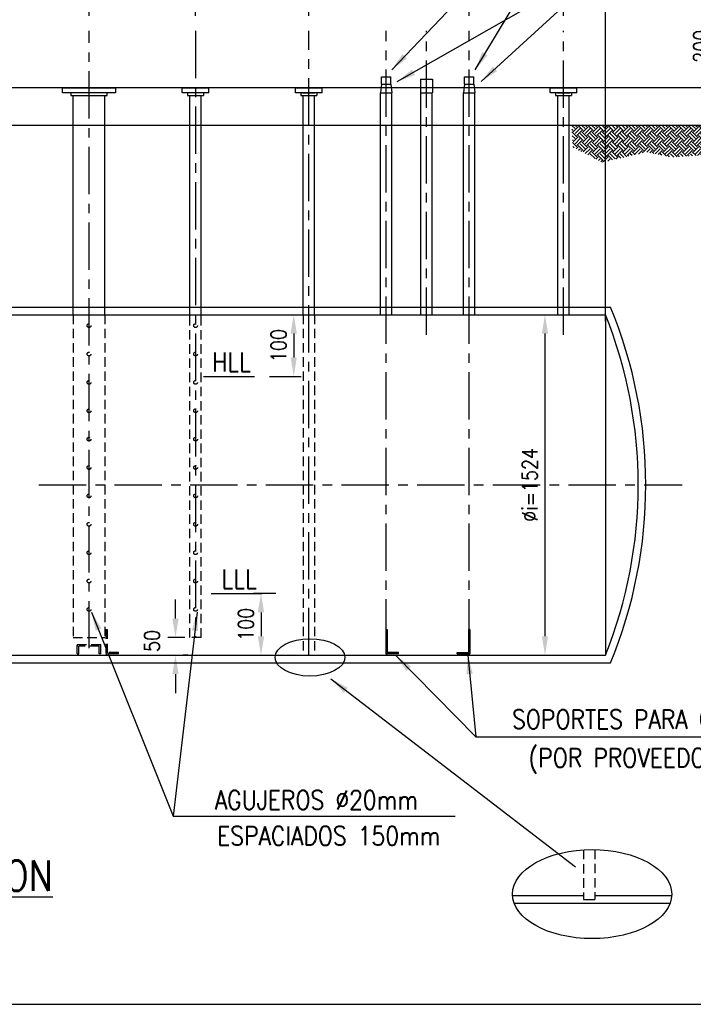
# Model space of a CAD drawing. Extents: x 0 to 379, y -13 to 254.
# Tile 2 of 6: x 131 to 220, y 5 to 135. Entities that reach past the tile are written whole.
import ezdxf
from ezdxf.enums import TextEntityAlignment as Align

# ---------------------------------------------------------------- set-up
doc = ezdxf.new("R2010")
doc.units = 0
doc.header["$LTSCALE"] = 5
doc.header["$MEASUREMENT"] = 0
doc.linetypes.add('CENTER', pattern=[2, 1.25, -0.25, 0.25, -0.25])
doc.linetypes.add('HIDDEN', pattern=[0.375, 0.25, -0.125])
doc.layers.get('0').update_dxf_attribs({"linetype": 'CONTINUOUS'})
doc.layers.get('DEFPOINTS').update_dxf_attribs({"linetype": 'CONTINUOUS'})
for name, color, linetype in [('1', 1, 'CONTINUOUS'), ('2', 2, 'CONTINUOUS'), ('3', 3, 'CONTINUOUS'), ('9', 9, 'CONTINUOUS'), ('TEXTO', 3, 'CONTINUOUS')]:
    doc.layers.add(name, color=color, linetype=linetype)
doc.styles.get("Standard").update_dxf_attribs({"font": 'romans.shx', "width": 0.85})
doc.dimstyles.get("Standard").update_dxf_attribs({"dimtxt": 2, "dimasz": 2.5, "dimexe": 1, "dimexo": 2, "dimgap": 1, "dimtad": 1, "dimdec": 0, "dimzin": 0, "dimdsep": 46, "dimtxsty": 'Standard', "dimcen": 0, "dimclrd": 1, "dimclre": 1, "dimclrt": 3, "dimadec": 0, "dimazin": 0, "dimtfac": 0.05, "dimtdec": 0, "dimtofl": 0, "dimtmove": 2, "dimatfit": 3, "dimfxl": 0, "dimtolj": 1, "dimtzin": 0, "dimarcsym": 0})

# ---------------------------------------------------------------- blocks, each defined once
blk = doc.blocks.new('*D8')
at = {"layer": '2', "color": 1, "lineweight": -2}
for p, q in [((114.63, 146.14), (114.63, 164.45)), ((140.05, 135.43), (140.05, 164.45)), ((117.13, 163.45), (137.55, 163.45))]:
    blk.add_line(p, q, dxfattribs=at)
at = {"layer": '2', "color": 1}
for points in [[(117.13, 163.86), (117.13, 163.03), (114.63, 163.45)], [(137.55, 163.86), (137.55, 163.03), (140.05, 163.45)]]:
    blk.add_solid(points, dxfattribs=at)
at = {"layer": 'DEFPOINTS', "color": 0}
for p in [(140.05, 163.45), (114.63, 144.14), (140.05, 133.43)]:
    blk.add_point(p, dxfattribs=at)
at = {"layer": '2', "color": 3, "insert": (127.82, 166.08), "char_height": 2, "attachment_point": 5}
blk.add_mtext('\\A1;700', dxfattribs=at)
blk = doc.blocks.new('*D9')
at = {"layer": '2', "color": 1, "lineweight": -2}
for p, q in [((68.33, 94.67), (68.33, 195.18)), ((208.3, 95.07), (208.3, 195.18)), ((70.83, 194.18), (205.8, 194.18))]:
    blk.add_line(p, q, dxfattribs=at)
at = {"layer": '2', "color": 1}
for points in [[(70.83, 194.6), (70.83, 193.77), (68.33, 194.18)], [(205.8, 194.6), (205.8, 193.77), (208.3, 194.18)]]:
    blk.add_solid(points, dxfattribs=at)
at = {"layer": 'DEFPOINTS', "color": 0}
for p in [(208.3, 194.18), (68.33, 92.67), (208.3, 93.07)]:
    blk.add_point(p, dxfattribs=at)
at = {"layer": '2', "color": 3, "insert": (136.92, 196.32), "char_height": 2, "attachment_point": 5}
blk.add_mtext('\\A1;3800', dxfattribs=at)
blk = doc.blocks.new('*X2')
at = {"color": 0}
for p, q in [((51856.3, 28833.4), (51839.9, 28849.8)), ((51846.4, 28816.8), (51872.9, 28843.3)), ((51856.3, 28806.9), (51882.9, 28833.4)), ((51866.3, 28843.3), (51859.8, 28849.8)), ((51899.4, 28823.4), (51873.1, 28849.8)), ((51909.4, 28833.4), (51892.9, 28849.8)), ((51899.4, 28816.8), (51925.9, 28843.3)), ((51909.4, 28806.9), (51935.9, 28833.4)), ((51919.3, 28843.3), (51912.8, 28849.8)), ((51952.5, 28823.4), (51926.1, 28849.8)), ((51962.4, 28833.4), (51946, 28849.8)), ((51952.5, 28816.8), (51979, 28843.3)), ((51962.4, 28806.9), (51988.9, 28833.4)), ((51972.3, 28843.3), (51965.9, 28849.8)), ((52005.5, 28823.4), (51979.1, 28849.8)), ((52015.4, 28833.4), (51999, 28849.8)), ((52005.5, 28816.8), (52032, 28843.3)), ((52015.4, 28806.9), (52042, 28833.4)), ((52025.4, 28843.3), (52018.9, 28849.8)), ((52058.5, 28823.4), (52032.1, 28849.8)), ((52068.5, 28833.4), (52052, 28849.8)), ((52058.5, 28816.8), (52085, 28843.3)), ((52068.5, 28806.9), (52095, 28833.4)), ((52078.4, 28843.3), (52071.9, 28849.8)), ((52111.6, 28823.4), (52085.2, 28849.8)), ((52121.5, 28833.4), (52105.1, 28849.8)), ((52111.6, 28816.8), (52138.1, 28843.3)), ((52121.5, 28806.9), (52148, 28833.4)), ((52131.4, 28843.3), (52125, 28849.8)), ((52164.6, 28823.4), (52138.2, 28849.8)), ((52174.5, 28833.4), (52158.1, 28849.8)), ((52164.6, 28816.8), (52191.1, 28843.3)), ((52174.5, 28806.9), (52201.1, 28833.4)), ((52184.5, 28843.3), (52178, 28849.8)), ((52217.6, 28823.4), (52191.2, 28849.8)), ((52227.6, 28833.4), (52211.1, 28849.8)), ((52217.6, 28816.8), (52244.1, 28843.3)), ((52227.6, 28806.9), (52254.1, 28833.4)), ((52237.5, 28843.3), (52231, 28849.8)), ((52270.7, 28823.4), (52244.3, 28849.8)), ((52280.6, 28833.4), (52264.2, 28849.8)), ((52270.7, 28816.8), (52297.2, 28843.3)), ((52280.6, 28806.9), (52307.1, 28833.4)), ((52290.5, 28843.3), (52284.1, 28849.8)), ((52323.7, 28823.4), (52297.3, 28849.8)), ((52333.6, 28833.4), (52317.2, 28849.8)), ((52323.7, 28816.8), (52350.2, 28843.3)), ((52333.6, 28806.9), (52360.2, 28833.4)), ((52343.6, 28843.3), (52337.1, 28849.8)), ((52376.7, 28823.4), (52350.3, 28849.8)), ((52386.7, 28833.4), (52370.2, 28849.8)), ((52376.7, 28816.8), (52403.2, 28843.3)), ((52386.7, 28806.9), (52413.2, 28833.4)), ((52396.6, 28843.3), (52390.1, 28849.8)), ((52429.8, 28823.4), (52403.4, 28849.8)), ((52439.7, 28833.4), (52423.3, 28849.8)), ((52429.8, 28816.8), (52456.3, 28843.3)), ((52439.7, 28806.9), (52466.2, 28833.4)), ((52449.6, 28843.3), (52443.2, 28849.8)), ((52482.8, 28823.4), (52456.4, 28849.8)), ((52492.7, 28833.4), (52476.3, 28849.8)), ((52482.8, 28816.8), (52509.3, 28843.3)), ((52492.7, 28806.9), (52519.3, 28833.4)), ((52502.7, 28843.3), (52496.2, 28849.8)), ((52535.8, 28823.4), (52509.4, 28849.8)), ((52545.8, 28833.4), (52529.3, 28849.8)), ((52535.8, 28816.8), (52562.3, 28843.3)), ((52545.8, 28806.9), (52572.3, 28833.4)), ((52555.7, 28843.3), (52549.2, 28849.8)), ((52588.9, 28823.4), (52562.5, 28849.8)), ((52598.8, 28833.4), (52582.4, 28849.8)), ((52588.9, 28816.8), (52615.4, 28843.3)), ((52598.8, 28806.9), (52625.3, 28833.4)), ((52608.7, 28843.3), (52602.3, 28849.8)), ((52641.9, 28823.4), (52615.5, 28849.8)), ((52651.8, 28833.4), (52635.4, 28849.8)), ((52641.9, 28816.8), (52668.4, 28843.3)), ((52651.8, 28806.9), (52678.4, 28833.4)), ((52661.8, 28843.3), (52655.3, 28849.8)), ((52688.6, 28829.8), (52668.5, 28849.8)), ((52698.3, 28839.9), (52688.4, 28849.8)), ((51846.4, 28823.4), (51839.1, 28830.7)), ((51839.5, 28823.2), (51839.8, 28823.4)), ((51866.3, 28790.3), (51839.9, 28816.6)), ((51856.3, 28780.4), (51841.2, 28795.5)), ((51846.4, 28763.8), (51872.9, 28790.3)), ((51856.3, 28753.8), (51882.9, 28780.4)), ((51866.3, 28796.9), (51892.8, 28823.4)), ((51899.4, 28770.4), (51872.9, 28796.9)), ((51909.4, 28780.4), (51882.9, 28806.9)), ((51919.3, 28790.3), (51892.8, 28816.8)), ((51899.4, 28763.8), (51925.9, 28790.3)), ((51909.4, 28753.8), (51935.9, 28780.4)), ((51919.3, 28796.9), (51945.8, 28823.4)), ((51952.5, 28770.4), (51925.9, 28796.9)), ((51962.4, 28780.4), (51935.9, 28806.9)), ((51972.3, 28790.3), (51945.8, 28816.8)), ((51952.5, 28763.8), (51979, 28790.3)), ((51962.4, 28753.8), (51988.9, 28780.4)), ((51972.3, 28796.9), (51998.9, 28823.4)), ((52005.5, 28770.4), (51979, 28796.9)), ((52015.4, 28780.4), (51988.9, 28806.9)), ((52025.4, 28790.3), (51998.9, 28816.8)), ((52005.5, 28763.8), (52032, 28790.3)), ((52015.4, 28753.8), (52042, 28780.4)), ((52025.4, 28796.9), (52051.9, 28823.4)), ((52058.5, 28770.4), (52032, 28796.9)), ((52068.5, 28780.4), (52042, 28806.9)), ((52078.4, 28790.3), (52051.9, 28816.8)), ((52058.5, 28763.8), (52085, 28790.3)), ((52068.5, 28753.8), (52095, 28780.4)), ((52078.4, 28796.9), (52104.9, 28823.4)), ((52111.6, 28770.4), (52085, 28796.9)), ((52121.5, 28780.4), (52095, 28806.9)), ((52131.4, 28790.3), (52104.9, 28816.8)), ((52111.6, 28763.8), (52138.1, 28790.3)), ((52121.5, 28753.8), (52148, 28780.4)), ((52131.4, 28796.9), (52158, 28823.4)), ((52164.6, 28770.4), (52138.1, 28796.9)), ((52174.5, 28780.4), (52148, 28806.9)), ((52184.5, 28790.3), (52158, 28816.8)), ((52164.6, 28763.8), (52191.1, 28790.3)), ((52174.5, 28753.8), (52201.1, 28780.4)), ((52184.5, 28796.9), (52211, 28823.4)), ((52217.6, 28770.4), (52191.1, 28796.9)), ((52227.6, 28780.4), (52201.1, 28806.9)), ((52237.5, 28790.3), (52211, 28816.8)), ((52217.6, 28763.8), (52244.1, 28790.3)), ((52227.6, 28753.8), (52254.1, 28780.4)), ((52237.5, 28796.9), (52264, 28823.4)), ((52270.7, 28770.4), (52244.1, 28796.9)), ((52280.6, 28780.4), (52254.1, 28806.9)), ((52290.5, 28790.3), (52264, 28816.8)), ((52270.7, 28763.8), (52297.2, 28790.3)), ((52280.6, 28753.8), (52307.1, 28780.4)), ((52290.5, 28796.9), (52317.1, 28823.4)), ((52323.7, 28770.4), (52297.2, 28796.9)), ((52333.6, 28780.4), (52307.1, 28806.9)), ((52343.6, 28790.3), (52317.1, 28816.8)), ((52323.7, 28763.8), (52350.2, 28790.3)), ((52333.6, 28753.8), (52360.2, 28780.4)), ((52343.6, 28796.9), (52370.1, 28823.4)), ((52376.7, 28770.4), (52350.2, 28796.9)), ((52386.7, 28780.4), (52360.2, 28806.9)), ((52396.6, 28790.3), (52370.1, 28816.8)), ((52376.7, 28763.8), (52403.2, 28790.3)), ((52386.7, 28753.8), (52413.2, 28780.4)), ((52396.6, 28796.9), (52423.1, 28823.4)), ((52429.8, 28770.4), (52403.2, 28796.9)), ((52439.7, 28780.4), (52413.2, 28806.9)), ((52449.6, 28790.3), (52423.1, 28816.8)), ((52429.8, 28763.8), (52456.3, 28790.3)), ((52439.7, 28753.8), (52466.2, 28780.4)), ((52449.6, 28796.9), (52476.2, 28823.4)), ((52482.8, 28770.4), (52456.3, 28796.9)), ((52492.7, 28780.4), (52466.2, 28806.9)), ((52502.7, 28790.3), (52476.2, 28816.8)), ((52482.8, 28763.8), (52509.3, 28790.3)), ((52492.7, 28753.8), (52519.3, 28780.4)), ((52502.7, 28796.9), (52529.2, 28823.4)), ((52535.8, 28770.4), (52509.3, 28796.9)), ((52545.8, 28780.4), (52519.3, 28806.9)), ((52555.7, 28790.3), (52529.2, 28816.8)), ((52535.8, 28763.8), (52562.3, 28790.3)), ((52545.8, 28753.8), (52572.3, 28780.4)), ((52555.7, 28796.9), (52582.2, 28823.4)), ((52588.9, 28770.4), (52562.3, 28796.9)), ((52598.8, 28780.4), (52572.3, 28806.9)), ((52608.7, 28790.3), (52582.2, 28816.8)), ((52588.9, 28763.8), (52615.4, 28790.3)), ((52598.8, 28753.8), (52625.3, 28780.4)), ((52608.7, 28796.9), (52635.3, 28823.4)), ((52636.6, 28775.7), (52615.4, 28796.9)), ((52646.4, 28785.8), (52625.3, 28806.9)), ((52656.1, 28796), (52635.3, 28816.8)), ((51846.4, 28770.4), (51842.4, 28774.4)), ((51866.3, 28737.3), (51843.3, 28760.3)), ((51851.2, 28732.5), (51844.5, 28739.1)), ((51862.3, 28726.7), (51872.9, 28737.3)), ((51866.3, 28743.9), (51892.8, 28770.4)), ((51899.4, 28717.4), (51872.9, 28743.9)), ((51909.4, 28727.3), (51882.9, 28753.8)), ((51919.3, 28737.3), (51892.8, 28763.8)), ((51899.4, 28710.7), (51925.9, 28737.3)), ((51919.3, 28743.9), (51945.8, 28770.4)), ((51952.5, 28717.4), (51925.9, 28743.9)), ((51962.4, 28727.3), (51935.9, 28753.8)), ((51972.3, 28737.3), (51945.8, 28763.8)), ((51952.5, 28710.7), (51979, 28737.3)), ((51972.3, 28743.9), (51998.9, 28770.4)), ((52005.5, 28717.4), (51979, 28743.9)), ((52015.4, 28727.3), (51988.9, 28753.8)), ((52025.4, 28737.3), (51998.9, 28763.8)), ((52005.5, 28710.7), (52032, 28737.3)), ((52025.4, 28743.9), (52051.9, 28770.4)), ((52058.5, 28717.4), (52032, 28743.9)), ((52068.5, 28727.3), (52042, 28753.8)), ((52078.4, 28737.3), (52051.9, 28763.8)), ((52058.5, 28710.7), (52085, 28737.3)), ((52078.4, 28743.9), (52104.9, 28770.4)), ((52111.6, 28717.4), (52085, 28743.9)), ((52121.5, 28727.3), (52095, 28753.8)), ((52131.4, 28737.3), (52104.9, 28763.8)), ((52111.6, 28710.7), (52138.1, 28737.3)), ((52131.4, 28743.9), (52158, 28770.4)), ((52164.6, 28717.4), (52138.1, 28743.9)), ((52174.5, 28727.3), (52148, 28753.8)), ((52184.5, 28737.3), (52158, 28763.8)), ((52164.6, 28710.7), (52191.1, 28737.3)), ((52184.5, 28743.9), (52211, 28770.4)), ((52217.6, 28717.4), (52191.1, 28743.9)), ((52227.6, 28727.3), (52201.1, 28753.8)), ((52237.5, 28737.3), (52211, 28763.8)), ((52217.6, 28710.7), (52244.1, 28737.3)), ((52237.5, 28743.9), (52264, 28770.4)), ((52270.7, 28717.4), (52244.1, 28743.9)), ((52280.6, 28727.3), (52254.1, 28753.8)), ((52290.5, 28737.3), (52264, 28763.8)), ((52270.7, 28710.7), (52297.2, 28737.3)), ((52290.5, 28743.9), (52317.1, 28770.4)), ((52323.7, 28717.4), (52297.2, 28743.9)), ((52333.6, 28727.3), (52307.1, 28753.8)), ((52343.6, 28737.3), (52317.1, 28763.8)), ((52323.7, 28710.7), (52350.2, 28737.3)), ((52343.6, 28743.9), (52370.1, 28770.4)), ((52376.7, 28717.4), (52350.2, 28743.9)), ((52386.7, 28727.3), (52360.2, 28753.8)), ((52396.6, 28737.3), (52370.1, 28763.8)), ((52376.7, 28710.7), (52403.2, 28737.3)), ((52396.6, 28743.9), (52423.1, 28770.4)), ((52429.8, 28717.4), (52403.2, 28743.9)), ((52439.7, 28727.3), (52413.2, 28753.8)), ((52449.6, 28737.3), (52423.1, 28763.8)), ((52429.8, 28710.7), (52456.3, 28737.3)), ((52449.6, 28743.9), (52476.2, 28770.4)), ((52482.8, 28717.4), (52456.3, 28743.9)), ((52492.7, 28727.3), (52466.2, 28753.8)), ((52502.7, 28737.3), (52476.2, 28763.8)), ((52482.8, 28710.7), (52509.3, 28737.3)), ((52502.7, 28743.9), (52529.2, 28770.4)), ((52535.8, 28717.4), (52509.3, 28743.9)), ((52545.8, 28727.3), (52519.3, 28753.8)), ((52555.7, 28737.3), (52529.2, 28763.8)), ((52535.8, 28710.7), (52562.3, 28737.3)), ((52555.7, 28743.9), (52582.2, 28770.4)), ((52584.7, 28721.6), (52562.3, 28743.9)), ((52594.4, 28731.7), (52572.3, 28753.8)), ((52604.1, 28741.9), (52582.2, 28763.8)), ((51875.4, 28719.8), (51882.9, 28727.3)), ((51888.5, 28713), (51892.8, 28717.4)), ((51910.2, 28701.7), (51935.9, 28727.3)), ((51923.3, 28694.9), (51945.8, 28717.4)), ((51962, 28674.7), (51935.9, 28700.8)), ((51972.3, 28684.2), (51945.8, 28710.7)), ((51962.4, 28700.8), (51988.9, 28727.3)), ((51966.9, 28672.1), (51979, 28684.2)), ((51972.3, 28690.9), (51998.9, 28717.4)), ((52005.5, 28664.3), (51979, 28690.9)), ((52015.4, 28674.3), (51988.9, 28700.8)), ((52025.4, 28684.2), (51998.9, 28710.7)), ((52005.5, 28657.7), (52032, 28684.2)), ((52015.4, 28700.8), (52042, 28727.3)), ((52025.4, 28690.9), (52051.9, 28717.4)), ((52055.2, 28667.6), (52032, 28690.9)), ((52068.5, 28674.3), (52042, 28700.8)), ((52078.4, 28684.2), (52051.9, 28710.7)), ((52068.5, 28700.8), (52095, 28727.3)), ((52072.3, 28671.5), (52085, 28684.2)), ((52078.4, 28690.9), (52104.9, 28717.4)), ((52098.4, 28677.5), (52085, 28690.9)), ((52114.6, 28681.2), (52095, 28700.8)), ((52130.8, 28684.9), (52104.9, 28710.7)), ((52121.5, 28700.8), (52148, 28727.3)), ((52131.4, 28690.9), (52158, 28717.4)), ((52141.6, 28687.4), (52138.1, 28690.9)), ((52157.8, 28691), (52148, 28700.8)), ((52174, 28694.7), (52158, 28710.7)), ((52174.5, 28700.8), (52201.1, 28727.3)), ((52192.6, 28699), (52211, 28717.4)), ((52217.1, 28704.6), (52211, 28710.7)), ((52235.6, 28708.8), (52254.1, 28727.3)), ((52252.3, 28705.6), (52264, 28717.4)), ((52273.4, 28701.4), (52264, 28710.7)), ((52280.6, 28700.8), (52307.1, 28727.3)), ((52296.5, 28696.8), (52317.1, 28717.4)), ((52314.8, 28693.1), (52307.1, 28700.8)), ((52339.7, 28688.1), (52317.1, 28710.7)), ((52333.6, 28700.8), (52360.2, 28727.3)), ((52343.6, 28690.9), (52370.1, 28717.4)), ((52356.3, 28684.8), (52350.2, 28690.9)), ((52378.5, 28682.5), (52360.2, 28700.8)), ((52396.6, 28684.2), (52370.1, 28710.7)), ((52386.7, 28700.8), (52413.2, 28727.3)), ((52396.6, 28690.9), (52423.1, 28717.4)), ((52409.4, 28684.7), (52403.2, 28690.9)), ((52428, 28686), (52413.2, 28700.8)), ((52446.5, 28687.3), (52423.1, 28710.7)), ((52439.7, 28700.8), (52466.2, 28727.3)), ((52449.6, 28690.9), (52476.2, 28717.4)), ((52458.9, 28688.2), (52456.3, 28690.9)), ((52477.5, 28689.5), (52466.2, 28700.8)), ((52496, 28690.9), (52476.2, 28710.7)), ((52492.7, 28700.8), (52519.3, 28727.3)), ((52503.2, 28691.4), (52529.2, 28717.4)), ((52527, 28693.1), (52519.3, 28700.8)), ((52545.5, 28694.4), (52529.2, 28710.7)), ((52545.8, 28700.8), (52572.3, 28727.3)), ((51980, 28665.3), (51988.9, 28674.3)), ((51993, 28658.5), (51998.9, 28664.3)), ((52001.3, 28655.3), (51998.9, 28657.7)), ((52029.4, 28661.7), (52042, 28674.3))]:
    blk.add_line(p, q, dxfattribs=at)
blk = doc.blocks.new('*D18')
at = {"layer": '2', "color": 1, "lineweight": -2}
for p, q in [((222.79, 128.43), (222.79, 130.93)), ((210.06, 125.93), (223.79, 125.93)), ((220.17, 120.93), (223.79, 120.93)), ((222.79, 118.43), (222.79, 115.93))]:
    blk.add_line(p, q, dxfattribs=at)
at = {"layer": '2', "color": 1}
for points in [[(222.38, 128.43), (223.21, 128.43), (222.79, 125.93)], [(222.38, 118.43), (223.21, 118.43), (222.79, 120.93)]]:
    blk.add_solid(points, dxfattribs=at)
at = {"layer": 'DEFPOINTS', "color": 0}
for p in [(208.06, 125.93), (222.79, 125.93), (218.17, 120.93)]:
    blk.add_point(p, dxfattribs=at)
at = {"layer": '2', "color": 3, "insert": (220.95, 131.39), "char_height": 2, "attachment_point": 5, "rotation": 90}
blk.add_mtext('\\A1;200', dxfattribs=at)
blk = doc.blocks.new('*D15')
at = {"layer": '2', "color": 1, "lineweight": -2}
for p, q in [((164.73, 59.09), (161.78, 59.09)), ((162.78, 56.59), (162.78, 53.43)), ((161.35, 50.93), (161.78, 50.93))]:
    blk.add_line(p, q, dxfattribs=at)
at = {"layer": '2', "color": 1}
for points in [[(162.36, 56.59), (163.19, 56.59), (162.78, 59.09)], [(162.36, 53.43), (163.19, 53.43), (162.78, 50.93)]]:
    blk.add_solid(points, dxfattribs=at)
at = {"layer": 'DEFPOINTS', "color": 0}
for p in [(166.73, 59.09), (162.78, 50.93), (163.35, 50.93)]:
    blk.add_point(p, dxfattribs=at)
at = {"layer": '2', "color": 3, "insert": (160.78, 55.01), "char_height": 2, "attachment_point": 5, "rotation": 90}
blk.add_mtext('\\A1;100', dxfattribs=at)
blk = doc.blocks.new('*D16')
at = {"layer": '2', "color": 1, "lineweight": -2}
for p, q in [((151.47, 55.77), (151.47, 58.27)), ((152.73, 53.27), (150.47, 53.27)), ((153.09, 50.93), (152.47, 50.93)), ((151.47, 48.43), (151.47, 45.93))]:
    blk.add_line(p, q, dxfattribs=at)
at = {"layer": '2', "color": 1}
for points in [[(151.06, 55.77), (151.89, 55.77), (151.47, 53.27)], [(151.06, 48.43), (151.89, 48.43), (151.47, 50.93)]]:
    blk.add_solid(points, dxfattribs=at)
at = {"layer": 'DEFPOINTS', "color": 0}
for p in [(154.73, 53.27), (151.09, 50.93), (151.47, 50.93)]:
    blk.add_point(p, dxfattribs=at)
at = {"layer": '2', "color": 3, "insert": (148.38, 52.81), "char_height": 2, "attachment_point": 5, "rotation": 90}
blk.add_mtext('\\A1;50', dxfattribs=at)
blk = doc.blocks.new('*D26')
at = {"layer": '1', "color": 1, "lineweight": -2}
for p, q in [((140.05, 135.43), (140.05, 164.45)), ((154.13, 135.43), (154.13, 164.45)), ((142.55, 163.45), (151.63, 163.45))]:
    blk.add_line(p, q, dxfattribs=at)
at = {"layer": '1', "color": 1}
for points in [[(142.55, 163.86), (142.55, 163.03), (140.05, 163.45)], [(151.63, 163.86), (151.63, 163.03), (154.13, 163.45)]]:
    blk.add_solid(points, dxfattribs=at)
at = {"layer": 'DEFPOINTS', "color": 0}
for p in [(154.13, 163.45), (140.05, 133.43), (154.13, 133.43)]:
    blk.add_point(p, dxfattribs=at)
at = {"layer": '1', "color": 3, "insert": (147.09, 165.45), "char_height": 2, "attachment_point": 5}
blk.add_mtext('\\A1;300', dxfattribs=at)
blk = doc.blocks.new('*D27')
at = {"layer": '1', "color": 1, "lineweight": -2}
for p, q in [((154.13, 135.43), (154.13, 164.45)), ((169.09, 135.43), (169.09, 164.45)), ((156.63, 163.45), (166.59, 163.45))]:
    blk.add_line(p, q, dxfattribs=at)
at = {"layer": '1', "color": 1}
for points in [[(156.63, 163.86), (156.63, 163.03), (154.13, 163.45)], [(166.59, 163.86), (166.59, 163.03), (169.09, 163.45)]]:
    blk.add_solid(points, dxfattribs=at)
at = {"layer": 'DEFPOINTS', "color": 0}
for p in [(169.09, 163.45), (154.13, 133.43), (169.09, 133.43)]:
    blk.add_point(p, dxfattribs=at)
at = {"layer": '1', "color": 3, "insert": (161.61, 165.45), "char_height": 2, "attachment_point": 5}
blk.add_mtext('\\A1;300', dxfattribs=at)
blk = doc.blocks.new('*D29')
at = {"layer": '1', "color": 1, "lineweight": -2}
for p, q in [((190.28, 135.43), (190.28, 164.45)), ((202.78, 135.43), (202.78, 164.45)), ((192.78, 163.45), (200.28, 163.45))]:
    blk.add_line(p, q, dxfattribs=at)
at = {"layer": '1', "color": 1}
for points in [[(192.78, 163.86), (192.78, 163.03), (190.28, 163.45)], [(200.28, 163.86), (200.28, 163.03), (202.78, 163.45)]]:
    blk.add_solid(points, dxfattribs=at)
at = {"layer": 'DEFPOINTS', "color": 0}
for p in [(202.78, 163.45), (190.28, 133.43), (202.78, 133.43)]:
    blk.add_point(p, dxfattribs=at)
at = {"layer": '1', "color": 3, "insert": (196.53, 165.45), "char_height": 2, "attachment_point": 5}
blk.add_mtext('\\A1;300', dxfattribs=at)
blk = doc.blocks.new('*D30')
at = {"color": 1, "lineweight": -2}
for p, q in [((198.96, 95.93), (201.31, 95.93)), ((200.31, 93.43), (200.31, 53.43)), ((198.96, 50.93), (201.31, 50.93))]:
    blk.add_line(p, q, dxfattribs=at)
at = {"color": 1}
for points in [[(199.9, 93.43), (200.73, 93.43), (200.31, 95.93)], [(199.9, 53.43), (200.73, 53.43), (200.31, 50.93)]]:
    blk.add_solid(points, dxfattribs=at)
at = {"layer": 'DEFPOINTS', "color": 0}
for p in [(196.96, 95.93), (196.96, 50.93), (200.31, 50.93)]:
    blk.add_point(p, dxfattribs=at)
at = {"color": 3, "insert": (198.31, 73.43), "char_height": 2, "attachment_point": 5, "rotation": 90}
blk.add_mtext('\\A1;%%Ci=1524', dxfattribs=at)
blk = doc.blocks.new('*D32')
at = {"layer": '2', "color": 1, "lineweight": -2}
for p, q in [((167.29, 95.93), (168.1, 95.93)), ((167.1, 93.43), (167.1, 90.27)), ((163.91, 87.77), (168.1, 87.77))]:
    blk.add_line(p, q, dxfattribs=at)
at = {"layer": '2', "color": 1}
for points in [[(166.69, 93.43), (167.52, 93.43), (167.1, 95.93)], [(166.69, 90.27), (167.52, 90.27), (167.1, 87.77)]]:
    blk.add_solid(points, dxfattribs=at)
at = {"layer": 'DEFPOINTS', "color": 0}
for p in [(165.29, 95.93), (161.91, 87.77), (167.1, 87.77)]:
    blk.add_point(p, dxfattribs=at)
at = {"layer": '2', "color": 3, "insert": (165.1, 91.85), "char_height": 2, "attachment_point": 5, "rotation": 90}
blk.add_mtext('\\A1;100', dxfattribs=at)

msp = doc.modelspace()

# ---------------------------------------------------------------- linework, layer by layer
at = {"layer": '1', "linetype": 'CENTER'}
for p, q in [((140.05, 51.84), (140.05, 133.43)), ((154.13, 133.43), (154.13, 53.27)), ((169.09, 50.93), (169.09, 133.43)), ((179.32, 52.07), (179.32, 133.43)), ((184.66, 93.26), (184.66, 133.43)), ((190.28, 52.07), (190.28, 133.43)), ((202.78, 93.26), (202.78, 133.43)), ((133.42, 73.43), (218.46, 73.43)), ((179.26, 54.33), (179.44, 54.33)), ((179.26, 54.33), (179.26, 51.11)), ((179.44, 54.33), (179.44, 51.29)), ((190.38, 54.33), (190.19, 54.33)), ((190.19, 54.33), (190.19, 51.29)), ((190.38, 54.33), (190.38, 51.11)), ((180.95, 51.11), (179.26, 51.11)), ((179.26, 51.11), (179.44, 51.11)), ((180.95, 51.29), (179.44, 51.29)), ((180.95, 51.11), (180.95, 51.29)), ((188.69, 51.29), (190.19, 51.29)), ((188.69, 51.11), (188.69, 51.29)), ((188.69, 51.11), (190.38, 51.11)), ((190.38, 51.11), (190.19, 51.11))]:
    msp.add_line(p, q, dxfattribs=at)
at = {"layer": '1'}
for p, q in [((78.3, 125.93), (210.56, 125.93)), ((226.86, 120.93), (46.79, 120.93)), ((122.25, 95.93), (208.3, 95.93)), ((155.19, 87.77), (161.91, 87.77)), ((156.21, 59.09), (162.93, 59.09)), ((68.33, 50.93), (208.3, 50.93)), ((196.04, 19.18), (205.39, 19.18)), ((205.39, 18.66), (206.9, 18.66)), ((206.9, 19.18), (217.06, 19.18))]:
    msp.add_line(p, q, dxfattribs=at)
at = {"layer": '1', "linetype": 'HIDDEN'}
for p, q in [((137.94, 95.93), (137.94, 53.27)), ((142.15, 95.93), (142.15, 53.27)), ((153.38, 53.27), (153.38, 95.93)), ((154.89, 53.27), (154.89, 95.93)), ((168.34, 95.93), (168.34, 50.93)), ((169.84, 95.93), (169.84, 50.93)), ((142.26, 54.33), (142.45, 54.33)), ((142.26, 54.33), (142.26, 51.11)), ((142.45, 54.33), (142.45, 51.29)), ((137.94, 53.27), (142.15, 53.27)), ((138.5, 52.32), (138.5, 52.13)), ((141.6, 52.32), (138.5, 52.32)), ((138.5, 51.11), (138.5, 52.32)), ((141.41, 52.13), (138.68, 52.13)), ((138.68, 51.11), (138.68, 52.13)), ((141.41, 51.11), (141.41, 52.13)), ((141.6, 51.11), (141.6, 52.32)), ((154.89, 53.27), (153.38, 53.27)), ((138.5, 51.11), (138.68, 51.11)), ((141.6, 51.11), (141.41, 51.11)), ((142.26, 51.11), (142.45, 51.11)), ((143.95, 51.11), (142.26, 51.11)), ((143.95, 51.29), (142.45, 51.29)), ((143.95, 51.11), (143.95, 51.29)), ((205.39, 25.21), (205.39, 18.66)), ((206.9, 25.24), (206.9, 18.66))]:
    msp.add_line(p, q, dxfattribs=at)
for centre in [(140.05, 94.48), (154.13, 94.48), (140.05, 90.73), (154.13, 90.73), (140.05, 86.98), (154.13, 86.98), (140.05, 83.23), (154.13, 83.23), (140.05, 79.48), (154.13, 79.48), (140.05, 75.73), (154.13, 75.73), (140.05, 71.98), (154.13, 71.98), (140.05, 68.23), (154.13, 68.23), (140.05, 64.48), (154.13, 64.48), (140.05, 60.73), (154.13, 60.73), (140.05, 56.98), (154.13, 56.98)]:
    msp.add_circle(centre, 0.25, dxfattribs=at)
at = {"layer": '1'}
msp.add_arc((152.09, 73.43), 60.55, 338.1877, 21.8123, dxfattribs=at)
for centre, major_axis, ratio in [((169.25, 50.64), (-4.61, 0), 0.536842), ((206.55, 19.36), (10.52, 0), 0.559471)]:
    msp.add_ellipse(centre, major_axis=major_axis, ratio=ratio, dxfattribs=at)
at = {"layer": '3'}
for p, q in [((178.72, 126.39), (178.56, 125.25)), ((178.72, 126.39), (178.72, 127.37)), ((178.72, 127.37), (179.92, 127.37)), ((178.72, 126.39), (179.92, 126.39)), ((179.92, 126.39), (179.92, 127.37)), ((179.92, 126.39), (180.07, 125.25)), ((183.86, 127.03), (185.46, 127.03)), ((183.86, 127.03), (183.86, 125.25)), ((185.46, 127.03), (185.46, 125.25)), ((189.68, 126.39), (189.53, 125.25)), ((189.68, 126.39), (189.68, 127.37)), ((189.68, 127.37), (190.89, 127.37)), ((189.68, 126.39), (190.89, 126.39)), ((190.89, 126.39), (190.89, 127.37)), ((190.89, 126.39), (191.04, 125.25)), ((136.55, 125.89), (143.54, 125.89)), ((136.55, 125.25), (136.55, 125.89)), ((143.54, 125.25), (136.55, 125.25)), ((137.35, 125.89), (137.35, 125.93)), ((137.35, 125.93), (142.75, 125.93)), ((137.65, 125.25), (137.65, 124.9)), ((142.45, 124.9), (142.45, 125.25)), ((142.75, 125.93), (142.75, 125.89)), ((143.54, 125.89), (143.54, 125.25)), ((152.38, 125.89), (155.89, 125.89)), ((152.38, 125.25), (152.38, 125.89)), ((155.89, 125.25), (152.38, 125.25)), ((152.85, 125.93), (155.42, 125.93)), ((152.85, 125.89), (152.85, 125.93)), ((153.08, 125.25), (153.08, 124.9)), ((155.19, 125.25), (155.19, 124.9)), ((155.42, 125.89), (155.42, 125.93)), ((155.89, 125.25), (155.89, 125.89)), ((167.34, 125.25), (167.34, 125.89)), ((167.34, 125.89), (170.85, 125.89)), ((170.85, 125.25), (167.34, 125.25)), ((167.81, 125.89), (167.81, 125.93)), ((167.81, 125.93), (170.37, 125.93)), ((168.03, 125.25), (168.03, 124.9)), ((168.29, 125.25), (169.89, 125.25)), ((170.15, 125.25), (170.15, 124.9)), ((170.37, 125.89), (170.37, 125.93)), ((170.85, 125.25), (170.85, 125.89)), ((178.56, 95.93), (178.56, 125.25)), ((178.56, 125.25), (180.07, 125.25)), ((180.07, 95.93), (180.07, 125.25)), ((183.86, 125.25), (185.46, 125.25)), ((183.91, 95.93), (183.91, 125.25)), ((185.41, 95.93), (185.41, 125.25)), ((189.53, 95.93), (189.53, 125.25)), ((189.53, 125.25), (191.04, 125.25)), ((191.04, 95.93), (191.04, 125.25)), ((201.02, 125.89), (204.53, 125.89)), ((201.02, 125.25), (201.02, 125.89)), ((204.53, 125.25), (201.02, 125.25)), ((201.5, 125.93), (204.06, 125.93)), ((201.5, 125.89), (201.5, 125.93)), ((201.72, 125.25), (201.72, 124.9)), ((201.98, 125.25), (203.58, 125.25)), ((203.83, 125.25), (203.83, 124.9)), ((204.06, 125.89), (204.06, 125.93)), ((204.53, 125.25), (204.53, 125.89)), ((137.65, 124.9), (142.45, 124.9)), ((137.94, 95.93), (137.94, 124.9)), ((142.15, 95.93), (142.15, 124.9)), ((153.08, 124.9), (155.19, 124.9)), ((153.38, 95.93), (153.38, 124.9)), ((154.89, 95.93), (154.89, 124.9)), ((168.03, 124.9), (170.15, 124.9)), ((168.34, 95.93), (168.34, 124.9)), ((169.84, 95.93), (169.84, 124.9)), ((201.72, 124.9), (203.83, 124.9)), ((202.02, 95.93), (202.02, 124.9)), ((203.53, 95.93), (203.53, 124.9)), ((122.25, 96.93), (208.98, 96.93)), ((208.3, 95.93), (208.3, 50.93)), ((67.66, 49.93), (208.98, 49.93)), ((196.25, 18.18), (216.85, 18.18))]:
    msp.add_line(p, q, dxfattribs=at)
msp.add_arc((152.09, 73.43), 61.55, 337.5563, 22.4437, dxfattribs=at)
at = {"layer": '9', "linetype": 'Continuous'}
msp.add_line((26.2, 4.8), (358.6, 4.8), dxfattribs=at)

# ---------------------------------------------------------------- block references
at = {"layer": '1', "xscale": 0.025, "yscale": 0.025, "zscale": 0.025}
msp.add_blockref('*X2', (-1092.12, -600.32), dxfattribs=at)

# ---------------------------------------------------------------- texts
at = {"layer": 'TEXTO', "color": 3, "width": 0.85}
for s, p in [('HLL', (158.87, 88.44)), ('LLL', (159.89, 59.76)), ('SOPORTES PARA GUIA DEL INSTRUMENTO', (225.14, 41.22)), ('(POR PROVEEDOR DEL INSTRUMENTO)', (225.14, 36.12)), ('AGUJEROS %%C20mm', (170.1, 30.55)), ('ESPACIADOS 150mm', (171.74, 25.81))]:
    msp.add_text(s, height=2.5, dxfattribs=at).set_placement(p, align=Align.CENTER)
at = {"layer": 'TEXTO', "color": 6, "width": 0.85}
msp.add_text('%%UELEVACION', height=4, dxfattribs=at).set_placement((123.32, 19.79), align=Align.CENTER)

# ---------------------------------------------------------------- dimensions: what is measured, and where the dimension line sits
dim = msp.add_linear_dim(base=(200.31, 50.93), p1=(196.96, 95.93), p2=(196.96, 50.93), angle=90, text='%%Ci=1524', dimstyle='Standard')
dim.commit()
dim.dimension.update_dxf_attribs({"geometry": '*D30', "text_midpoint": (198.31, 73.43)})
at = {"layer": '1'}
for base, p1, p2, picture, middle in [((154.13, 163.45), (140.05, 133.43), (154.13, 133.43), '*D26', (147.09, 165.45)), ((169.09, 163.45), (154.13, 133.43), (169.09, 133.43), '*D27', (161.61, 165.45)), ((202.78, 163.45), (190.28, 133.43), (202.78, 133.43), '*D29', (196.53, 165.45))]:
    dim = msp.add_linear_dim(base=base, p1=p1, p2=p2, text='300', dimstyle='Standard', dxfattribs=at)
    dim.commit()
    dim.dimension.update_dxf_attribs({"geometry": picture, "text_midpoint": middle})
at = {"layer": '2'}
for base, p1, p2, text, picture, middle in [((208.3, 194.18), (68.33, 92.67), (208.3, 93.07), '3800', '*D9', (136.92, 196.32)), ((140.05, 163.45), (114.63, 144.14), (140.05, 133.43), '700', '*D8', (127.82, 166.08))]:
    dim = msp.add_linear_dim(base=base, p1=p1, p2=p2, text=text, dimstyle='Standard', dxfattribs=at)
    dim.commit()
    dim.dimension.update_dxf_attribs({"geometry": picture, "text_midpoint": middle, "dimtype": 160})
for base, p1, p2, text, picture, middle in [((222.79, 125.93), (218.17, 120.93), (208.06, 125.93), '200', '*D18', (220.95, 131.39)), ((151.47, 50.93), (154.73, 53.27), (151.09, 50.93), '50', '*D16', (148.38, 52.81))]:
    dim = msp.add_linear_dim(base=base, p1=p1, p2=p2, angle=90, text=text, dimstyle='Standard', dxfattribs=at)
    dim.commit()
    dim.dimension.update_dxf_attribs({"geometry": picture, "text_midpoint": middle, "dimtype": 160})
for base, p1, p2, picture, middle in [((167.1, 87.77), (165.29, 95.93), (161.91, 87.77), '*D32', (165.1, 91.85)), ((162.78, 50.93), (166.73, 59.09), (163.35, 50.93), '*D15', (160.78, 55.01))]:
    dim = msp.add_linear_dim(base=base, p1=p1, p2=p2, angle=90, text='100', dimstyle='Standard', dxfattribs=at)
    dim.commit()
    dim.dimension.update_dxf_attribs({"geometry": picture, "text_midpoint": middle})

# ---------------------------------------------------------------- leaders
for points in [[(140.38, 56.64), (151.19, 29.66), (188.45, 29.66)], [(154.33, 56.64), (151.19, 29.66), (188.34, 29.66)], [(180.55, 50.93), (191.17, 40.14), (259.15, 40.14)], [(190.12, 50.93), (191.17, 40.14), (225.52, 40.14)]]:
    msp.add_leader(points, dimstyle='Standard', override={"dimgap": 1, "dimtad": 0})
at = {"layer": '1'}
for points in [[(180.06, 128.27), (210.1, 159.87), (274.13, 159.87)], [(191.08, 128.27), (210.1, 159.87), (274.13, 159.87)], [(180.77, 126.72), (210.29, 143.58), (232.02, 143.58)], [(191.86, 126.72), (210.29, 143.58), (232.02, 143.58)], [(172.01, 47.82), (204.35, 22.96)]]:
    msp.add_leader(points, dimstyle='Standard', override={"dimgap": 1, "dimtad": 0}, dxfattribs=at)

doc.saveas('drawing.dxf')
